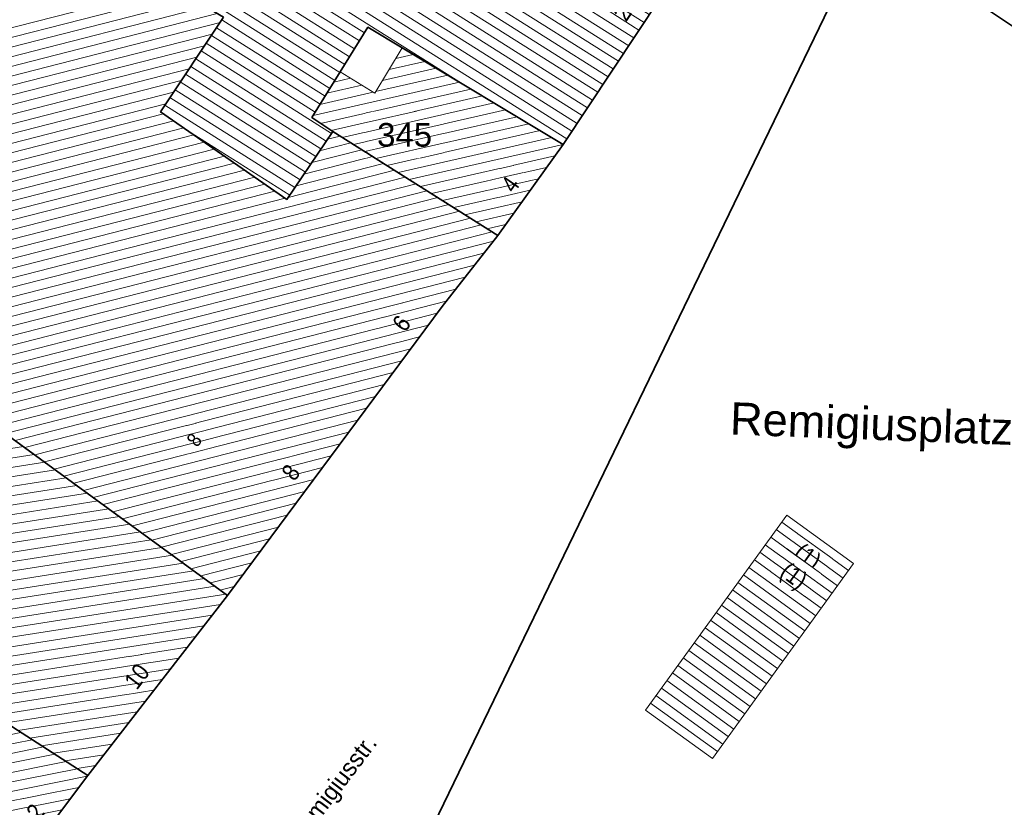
# Model space of a CAD drawing. Header units: metres. Extents: x 32365810 to 32367010, y 5620411 to 5622366.
# Tile 24 of 198: x 32365992 to 32366032, y 5622037 to 5622069. Entities that reach past the tile are written whole.
import ezdxf

# ---------------------------------------------------------------- set-up
doc = ezdxf.new("R2010")
doc.units = ezdxf.units.M
for name, pattern in [('1600.1047', [0]), ('1600.2028', [0]), ('1600.2505', [0])]:
    doc.linetypes.add(name, pattern=pattern)
doc.layers.get('0').update_dxf_attribs({"color": 1, "linetype": 'CONTINUOUS'})
for name, color, linetype in [('Ebene 32', 7, 'CONTINUOUS'), ('Flurstücke_Grenzpunkte', 11, 'CONTINUOUS'), ('Gebäude', 31, 'CONTINUOUS'), ('Lagebezeichnungen', 12, 'CONTINUOUS')]:
    doc.layers.add(name, color=color, linetype=linetype)
doc.styles.add('Flurstücksnummer - K 10 700', font='Arial.ttf')
doc.styles.add('Hausnummern NRW', font='Arial.ttf', dxfattribs={"width": 0.85})
doc.styles.add('Name - Bauwerk_ Industrie_ Nutzung - F 14', font='Arial.ttf')
doc.styles.add('Straßename', font='Arial.ttf', dxfattribs={"width": 0.95})

# ---------------------------------------------------------------- blocks, each defined once
blk = doc.blocks.new('O745')
at = {"layer": 'Flurstücke_Grenzpunkte', "color": 7, "linetype": '1600.2028', "lineweight": 35}
for p, q in [((32366001.572, 5622086.369), (32365995.222, 5622076.318)), ((32366007.349, 5622083.233), (32366001.572, 5622086.369)), ((32366015.642, 5622078.296), (32366007.349, 5622083.233)), ((32366019.67, 5622075.724), (32366015.642, 5622078.296)), ((32365995.428, 5622076.182), (32365993.343, 5622072.952)), ((32365995.222, 5622076.318), (32365995.428, 5622076.182)), ((32366020.198, 5622073.312), (32366019.67, 5622075.724)), ((32366013.867, 5622063.781), (32366020.198, 5622073.312)), ((32365993.343, 5622072.952), (32366000.19, 5622068.892)), ((32366000.19, 5622068.892), (32365997.648, 5622065.094)), ((32366004.888, 5622066.697), (32366006.007, 5622068.492)), ((32366006.007, 5622068.492), (32366007.387, 5622067.664)), ((32366007.387, 5622067.664), (32366013.867, 5622063.781)), ((32366003.743, 5622064.861), (32366004.888, 5622066.697)), ((32365997.648, 5622065.094), (32366002.74, 5622061.565)), ((32366004.586, 5622064.301), (32366003.743, 5622064.861)), ((32366002.74, 5622061.565), (32366004.586, 5622064.301))]:
    blk.add_line(p, q, dxfattribs=at)
at = {"layer": 'Flurstücke_Grenzpunkte', "color": 7, "lineweight": 18, "insert": (32366005.517, 5622074.484), "char_height": 0.95, "attachment_point": 8, "line_spacing_factor": 0.69, "style": 'Flurstücksnummer - K 10 700', "bg_fill": 2}
blk.add_mtext('1341', dxfattribs=at)
blk = doc.blocks.new('O898')
at = {"layer": 'Flurstücke_Grenzpunkte', "color": 7, "linetype": '1600.2028', "lineweight": 35}
for p, q in [((32366008.652, 5622036.427), (32366028.119, 5622076.635)), ((32366013.867, 5622063.781), (32366020.198, 5622073.312)), ((32366013.867, 5622063.781), (32366011.235, 5622060.119)), ((32366011.235, 5622060.119), (32366009, 5622057.262)), ((32366009, 5622057.262), (32366000.354, 5622045.633)), ((32366000.354, 5622045.633), (32365994.73, 5622038.392)), ((32365994.73, 5622038.392), (32365991.641, 5622034.307))]:
    blk.add_line(p, q, dxfattribs=at)
blk = doc.blocks.new('O928')
at = {"layer": 'Flurstücke_Grenzpunkte', "color": 7, "linetype": '1600.2028', "lineweight": 35}
for p, q in [((32366004.888, 5622066.697), (32366006.007, 5622068.492)), ((32366006.007, 5622068.492), (32366007.387, 5622067.664)), ((32366007.387, 5622067.664), (32366013.867, 5622063.781)), ((32366003.743, 5622064.861), (32366004.888, 5622066.697)), ((32366004.586, 5622064.301), (32366003.743, 5622064.861)), ((32366004.586, 5622064.301), (32366011.235, 5622060.119)), ((32366013.867, 5622063.781), (32366011.235, 5622060.119))]:
    blk.add_line(p, q, dxfattribs=at)
at = {"layer": 'Flurstücke_Grenzpunkte', "color": 7, "lineweight": 18, "insert": (32366007.481, 5622063.676), "char_height": 0.95, "attachment_point": 8, "line_spacing_factor": 0.69, "style": 'Flurstücksnummer - K 10 700', "bg_fill": 2}
blk.add_mtext('345', dxfattribs=at)
blk = doc.blocks.new('O1058')
at = {"layer": 'Flurstücke_Grenzpunkte', "color": 7, "linetype": '1600.2028', "lineweight": 35}
for p, q in [((32365977.832, 5622051.425), (32365974.208, 5622047.992)), ((32365983.398, 5622046.531), (32365977.832, 5622051.425)), ((32365974.208, 5622047.992), (32365977.02, 5622045.407)), ((32365983.493, 5622046.697), (32365983.398, 5622046.531)), ((32365988.148, 5622042.601), (32365983.493, 5622046.697)), ((32365977.02, 5622045.407), (32365979.162, 5622043.438)), ((32365979.162, 5622043.438), (32365981.408, 5622041.375)), ((32365994.73, 5622038.392), (32365988.148, 5622042.601)), ((32365981.408, 5622041.375), (32365983.892, 5622039.71)), ((32365983.892, 5622039.71), (32365983.768, 5622039.561)), ((32365983.768, 5622039.561), (32365991.641, 5622034.307)), ((32365994.73, 5622038.392), (32365991.641, 5622034.307))]:
    blk.add_line(p, q, dxfattribs=at)
at = {"layer": 'Flurstücke_Grenzpunkte', "color": 7, "lineweight": 18, "insert": (32365979.458, 5622045.352), "char_height": 0.95, "attachment_point": 5, "line_spacing_factor": 0.69, "style": 'Flurstücksnummer - K 10 700', "bg_fill": 2}
blk.add_mtext('\\S354/1;', dxfattribs=at)
blk = doc.blocks.new('O1130')
at = {"layer": 'Flurstücke_Grenzpunkte', "color": 7, "linetype": '1600.2028', "lineweight": 35}
blk.add_line((32366027.45, 5622071.554), (32366062.096, 5622048.341), dxfattribs=at)
blk = doc.blocks.new('O1169')
at = {"layer": 'Flurstücke_Grenzpunkte', "color": 7, "linetype": '1600.2028', "lineweight": 35}
for p, q in [((32366008.652, 5622036.427), (32366028.119, 5622076.635)), ((32366027.45, 5622071.554), (32366062.096, 5622048.341))]:
    blk.add_line(p, q, dxfattribs=at)
blk = doc.blocks.new('O1293')
at = {"layer": 'Flurstücke_Grenzpunkte', "color": 7, "linetype": '1600.2028', "lineweight": 35}
for p, q in [((32366000.19, 5622068.892), (32365997.648, 5622065.094)), ((32365997.648, 5622065.094), (32366002.74, 5622061.565)), ((32366002.74, 5622061.565), (32366004.586, 5622064.301)), ((32366004.586, 5622064.301), (32366011.235, 5622060.119)), ((32366011.235, 5622060.119), (32366009, 5622057.262)), ((32366009, 5622057.262), (32366000.354, 5622045.633)), ((32365991.391, 5622052.163), (32366000.354, 5622045.633))]:
    blk.add_line(p, q, dxfattribs=at)
blk = doc.blocks.new('O1485')
at = {"layer": 'Flurstücke_Grenzpunkte', "color": 7, "linetype": '1600.2028', "lineweight": 35}
for p, q in [((32365970.151, 5622053.157), (32365974.663, 5622057.953)), ((32365974.663, 5622057.953), (32365975.141, 5622057.525)), ((32365975.141, 5622057.525), (32365975.256, 5622057.006)), ((32365975.256, 5622057.006), (32365979.377, 5622054.236)), ((32365979.377, 5622054.236), (32365983.487, 5622055.171)), ((32365983.487, 5622055.171), (32365987.789, 5622053.664)), ((32365987.789, 5622053.664), (32365987.964, 5622053.932)), ((32365987.964, 5622053.932), (32365991.391, 5622052.163)), ((32365973.948, 5622048.323), (32365970.151, 5622053.157)), ((32365991.391, 5622052.163), (32366000.354, 5622045.633)), ((32365977.832, 5622051.425), (32365974.208, 5622047.992)), ((32365983.398, 5622046.531), (32365977.832, 5622051.425)), ((32365974.208, 5622047.992), (32365973.948, 5622048.323)), ((32365983.493, 5622046.697), (32365983.398, 5622046.531)), ((32365988.148, 5622042.601), (32365983.493, 5622046.697)), ((32366000.354, 5622045.633), (32365994.73, 5622038.392)), ((32365994.73, 5622038.392), (32365988.148, 5622042.601))]:
    blk.add_line(p, q, dxfattribs=at)
at = {"layer": 'Flurstücke_Grenzpunkte', "color": 7, "lineweight": 18, "insert": (32365981.375, 5622051.704), "char_height": 0.95, "attachment_point": 5, "line_spacing_factor": 0.69, "style": 'Flurstücksnummer - K 10 700', "bg_fill": 2}
blk.add_mtext('\\S981/351;', dxfattribs=at)
blk = doc.blocks.new('O2036')
at = {"layer": 'Gebäude', "color": 7, "linetype": '1600.2505', "lineweight": 18}
for p, q in [((32365974.663, 5622057.953), (32365970.151, 5622053.157)), ((32365975.141, 5622057.525), (32365974.663, 5622057.953)), ((32365975.256, 5622057.006), (32365975.141, 5622057.525)), ((32365979.377, 5622054.236), (32365975.256, 5622057.006)), ((32365983.487, 5622055.171), (32365979.377, 5622054.236)), ((32365987.789, 5622053.664), (32365983.487, 5622055.171)), ((32365987.964, 5622053.932), (32365987.789, 5622053.664)), ((32365991.391, 5622052.163), (32365987.964, 5622053.932)), ((32365970.151, 5622053.157), (32365973.948, 5622048.323)), ((32366000.354, 5622045.633), (32365991.391, 5622052.163)), ((32365974.208, 5622047.992), (32365977.832, 5622051.425)), ((32365977.832, 5622051.425), (32365983.398, 5622046.531)), ((32365973.948, 5622048.323), (32365974.208, 5622047.992)), ((32365983.398, 5622046.531), (32365983.493, 5622046.697)), ((32365983.493, 5622046.697), (32365988.148, 5622042.601)), ((32365994.73, 5622038.392), (32366000.354, 5622045.633)), ((32365988.148, 5622042.601), (32365994.73, 5622038.392))]:
    blk.add_line(p, q, dxfattribs=at)
at = {"layer": 'Lagebezeichnungen', "color": 7, "lineweight": 18, "insert": (32365996.988, 5622042.158), "char_height": 0.7, "attachment_point": 8, "rotation": 52.8894, "line_spacing_factor": 0.69, "style": 'Hausnummern NRW', "bg_fill": 2}
blk.add_mtext('10', dxfattribs=at)
blk = doc.blocks.new('O2081')
at = {"layer": 'Gebäude', "color": 7, "linetype": '1600.2505', "lineweight": 18}
for p, q in [((32366007.387, 5622067.664), (32366006.279, 5622065.841)), ((32366013.867, 5622063.781), (32366007.387, 5622067.664)), ((32366004.888, 5622066.697), (32366003.743, 5622064.861)), ((32366006.279, 5622065.841), (32366004.888, 5622066.697)), ((32366003.743, 5622064.861), (32366004.586, 5622064.301)), ((32366004.586, 5622064.301), (32366011.235, 5622060.119)), ((32366011.235, 5622060.119), (32366013.867, 5622063.781))]:
    blk.add_line(p, q, dxfattribs=at)
at = {"layer": 'Lagebezeichnungen', "color": 7, "lineweight": 18, "insert": (32366012.023, 5622061.971), "char_height": 0.7, "attachment_point": 8, "rotation": 55.1489, "line_spacing_factor": 0.69, "style": 'Hausnummern NRW', "bg_fill": 2}
blk.add_mtext('4', dxfattribs=at)
blk = doc.blocks.new('O2469')
at = {"layer": 'Gebäude', "color": 7, "linetype": '1600.2505', "lineweight": 18}
for p, q in [((32366001.572, 5622086.369), (32365995.222, 5622076.318)), ((32366001.754, 5622086.236), (32366001.572, 5622086.369)), ((32366007.213, 5622083.271), (32366001.754, 5622086.236)), ((32366007.349, 5622083.233), (32366007.213, 5622083.271)), ((32366015.642, 5622078.296), (32366007.349, 5622083.233)), ((32366015.794, 5622078.086), (32366015.642, 5622078.296)), ((32366019.67, 5622075.724), (32366015.794, 5622078.086)), ((32365995.428, 5622076.182), (32365993.343, 5622072.952)), ((32365995.222, 5622076.318), (32365995.428, 5622076.182)), ((32366020.198, 5622073.312), (32366019.67, 5622075.724)), ((32366013.867, 5622063.781), (32366020.198, 5622073.312)), ((32365993.343, 5622072.952), (32366000.19, 5622068.892)), ((32366000.19, 5622068.892), (32365997.648, 5622065.094)), ((32366003.743, 5622064.861), (32366006.007, 5622068.492)), ((32366006.007, 5622068.492), (32366013.867, 5622063.781)), ((32365997.648, 5622065.094), (32366002.74, 5622061.565)), ((32366003.743, 5622064.861), (32366004.586, 5622064.301)), ((32366002.74, 5622061.565), (32366004.586, 5622064.301))]:
    blk.add_line(p, q, dxfattribs=at)
at = {"layer": 'Lagebezeichnungen', "color": 7, "lineweight": 18, "char_height": 0.7, "attachment_point": 5, "line_spacing_factor": 0.69, "style": 'Hausnummern NRW', "bg_fill": 2}
for s, insert, rotation in [('3', (32366008.728, 5622081.073), 329.2338), ('1', (32366011.439, 5622079.353), 329.2338), ('3', (32366010.524, 5622079.132), 329.2338), ('2', (32366015.45, 5622069.598), 56.4058)]:
    blk.add_mtext(s, dxfattribs=dict(at, insert=insert, rotation=rotation))
for s, insert, rotation in [('1', (32366010.524, 5622079.132), 329.2338), ('2', (32366016.241, 5622069.072), 56.4058)]:
    blk.add_mtext(s, dxfattribs=dict(at, insert=insert, rotation=rotation))
blk = doc.blocks.new('O2477')
at = {"layer": 'Gebäude', "color": 7, "linetype": '1600.2505', "lineweight": 18}
for p, q in [((32366022.869, 5622048.865), (32366017.179, 5622041.015)), ((32366025.562, 5622046.912), (32366022.869, 5622048.865)), ((32366019.874, 5622039.069), (32366025.562, 5622046.912)), ((32366017.179, 5622041.015), (32366019.874, 5622039.069))]:
    blk.add_line(p, q, dxfattribs=at)
at = {"layer": 'Ebene 32', "color": 7, "lineweight": 18, "insert": (32366023.658, 5622047.119), "char_height": 0.7, "attachment_point": 5, "rotation": 324.0499, "line_spacing_factor": 0.69, "style": 'Hausnummern NRW', "bg_fill": 2}
blk.add_mtext('(1)', dxfattribs=at)
at = {"layer": 'Ebene 32', "color": 7, "lineweight": 18, "insert": (32366023.1, 5622046.35), "char_height": 0.7, "attachment_point": 5, "rotation": 324.0499, "line_spacing_factor": 0.69, "style": 'Hausnummern NRW', "bg_fill": 2}
blk.add_mtext('(1)', dxfattribs=at)
blk = doc.blocks.new('O2495')
at = {"layer": 'Gebäude', "color": 7, "linetype": '1600.2505', "lineweight": 18}
for p, q in [((32366000.19, 5622068.892), (32365997.648, 5622065.094)), ((32365997.648, 5622065.094), (32366002.74, 5622061.565)), ((32366002.74, 5622061.565), (32366004.586, 5622064.301)), ((32366004.586, 5622064.301), (32366011.235, 5622060.119)), ((32366009, 5622057.262), (32366011.235, 5622060.119)), ((32366000.354, 5622045.633), (32366009, 5622057.262)), ((32366000.354, 5622045.633), (32365991.391, 5622052.163))]:
    blk.add_line(p, q, dxfattribs=at)
at = {"layer": 'Lagebezeichnungen', "color": 7, "lineweight": 18, "line_spacing_factor": 0.69, "style": 'Hausnummern NRW', "bg_fill": 2}
for s, insert, char_height, attachment_point, rotation in [('6', (32366007.646, 5622056.37), 0.7, 8, 53.9558), ('8', (32365999.014, 5622051.888), 0.581, 5, 53.9834), ('8', (32366003.19, 5622050.372), 0.7, 8, 53.9558)]:
    blk.add_mtext(s, dxfattribs=dict(at, insert=insert, char_height=char_height, attachment_point=attachment_point, rotation=rotation))
blk = doc.blocks.new('O2930')
at = {"layer": 'Gebäude', "color": 7, "linetype": '1600.2505', "lineweight": 18}
for p, q in [((32365974.208, 5622047.992), (32365977.832, 5622051.425)), ((32365977.832, 5622051.425), (32365983.398, 5622046.531)), ((32365977.02, 5622045.407), (32365974.208, 5622047.992)), ((32365977.02, 5622045.407), (32365978.728, 5622047.265)), ((32365978.728, 5622047.265), (32365980.569, 5622047.248)), ((32365980.569, 5622047.248), (32365981.35, 5622046.594)), ((32365981.35, 5622046.594), (32365981.175, 5622045.451)), ((32365983.398, 5622046.531), (32365983.493, 5622046.697)), ((32365983.493, 5622046.697), (32365988.148, 5622042.601)), ((32365981.175, 5622045.451), (32365985.309, 5622041.822)), ((32365988.148, 5622042.601), (32365994.73, 5622038.392)), ((32365985.309, 5622041.822), (32365983.892, 5622039.71)), ((32365983.768, 5622039.561), (32365983.892, 5622039.71)), ((32365991.641, 5622034.307), (32365983.768, 5622039.561)), ((32365991.641, 5622034.307), (32365994.73, 5622038.392))]:
    blk.add_line(p, q, dxfattribs=at)
at = {"layer": 'Lagebezeichnungen', "color": 7, "lineweight": 18, "insert": (32365992.757, 5622036.526), "char_height": 0.7, "attachment_point": 8, "rotation": 52.8894, "line_spacing_factor": 0.69, "style": 'Hausnummern NRW', "bg_fill": 2}
blk.add_mtext('12', dxfattribs=at)
blk = doc.blocks.new('*X1038')
at = {"color": 253, "linetype": '1600.1047', "lineweight": 18, "true_color": 0xb2b2b2}
for p, q in [((32365974.27898, 5622057.544808), (32365974.993551, 5622057.657025)), ((32365973.859955, 5622057.099409), (32365975.189054, 5622057.308131)), ((32365973.44093, 5622056.654009), (32365975.336742, 5622056.951728)), ((32365972.60288, 5622055.763209), (32365976.252305, 5622056.336317)), ((32365973.021905, 5622056.208609), (32365975.794523, 5622056.644022)), ((32365972.183855, 5622055.317809), (32365976.710086, 5622056.028611)), ((32365971.76483, 5622054.872409), (32365977.167868, 5622055.720905)), ((32365970.92678, 5622053.98161), (32365978.083431, 5622055.105494)), ((32365971.345805, 5622054.42701), (32365977.62565, 5622055.4132)), ((32365970.455868, 5622052.76887), (32365984.188132, 5622054.925392)), ((32365970.507755, 5622053.53621), (32365978.541213, 5622054.797789)), ((32365970.190444, 5622053.106783), (32365978.998994, 5622054.490083)), ((32365970.721291, 5622052.430956), (32365984.936336, 5622054.663294)), ((32365970.986715, 5622052.093042), (32365985.68454, 5622054.401197)), ((32365971.252139, 5622051.755129), (32365986.432744, 5622054.139099)), ((32365971.517562, 5622051.417215), (32365987.180948, 5622053.877002)), ((32365971.782986, 5622051.079302), (32365988.426874, 5622053.693067)), ((32365972.04841, 5622050.741388), (32365988.990712, 5622053.402016)), ((32365977.981521, 5622051.293531), (32365989.55455, 5622053.110966)), ((32365978.347818, 5622050.971459), (32365990.118389, 5622052.819915)), ((32365978.714114, 5622050.649386), (32365990.682227, 5622052.528865)), ((32365979.080411, 5622050.327314), (32365991.246065, 5622052.237815)), ((32365979.446707, 5622050.005241), (32365991.709455, 5622051.93099)), ((32365979.813004, 5622049.683169), (32365992.13809, 5622051.618707)), ((32365972.313833, 5622050.403474), (32365977.635924, 5622051.239258)), ((32365980.179301, 5622049.361096), (32365992.566726, 5622051.306424)), ((32365972.579257, 5622050.065561), (32365977.155578, 5622050.784229)), ((32365980.545597, 5622049.039024), (32365992.995361, 5622050.994141)), ((32365972.844681, 5622049.727647), (32365976.675232, 5622050.329199)), ((32365980.911894, 5622048.716951), (32365993.423997, 5622050.681859)), ((32365981.27819, 5622048.394879), (32365993.852632, 5622050.369576)), ((32365981.644487, 5622048.072806), (32365994.281268, 5622050.057293)), ((32365973.110104, 5622049.389733), (32365976.194886, 5622049.874169)), ((32365982.010783, 5622047.750734), (32365994.709904, 5622049.74501)), ((32365973.375528, 5622049.05182), (32365975.714541, 5622049.41914)), ((32365982.37708, 5622047.428661), (32365995.138539, 5622049.432728)), ((32365982.743377, 5622047.106589), (32365995.567175, 5622049.120445)), ((32365973.640952, 5622048.713906), (32365975.234195, 5622048.96411)), ((32365983.109673, 5622046.784516), (32365995.99581, 5622048.808162)), ((32365973.906375, 5622048.375992), (32365974.753849, 5622048.50908)), ((32365983.716618, 5622046.500235), (32365996.424446, 5622048.495879)), ((32365974.171804, 5622048.03808), (32365974.273503, 5622048.05405)), ((32365984.082686, 5622046.178127), (32365996.853081, 5622048.183597)), ((32365984.448754, 5622045.856018), (32365997.281717, 5622047.871314)), ((32365984.814822, 5622045.53391), (32365997.710353, 5622047.559031)), ((32365985.18089, 5622045.211802), (32365998.138988, 5622047.246748)), ((32365985.546958, 5622044.889693), (32365998.567624, 5622046.934466)), ((32365985.913026, 5622044.567585), (32365998.996259, 5622046.622183)), ((32365986.279094, 5622044.245476), (32365999.424895, 5622046.3099)), ((32365986.645162, 5622043.923368), (32365999.85353, 5622045.997617)), ((32365987.01123, 5622043.60126), (32366000.282166, 5622045.685335)), ((32365987.377298, 5622043.279151), (32366000.074489, 5622045.273125)), ((32365987.743366, 5622042.957043), (32365999.738706, 5622044.840797)), ((32365988.109434, 5622042.634934), (32365999.402922, 5622044.40847)), ((32365988.574365, 5622042.328352), (32365999.067138, 5622043.976142)), ((32365989.050938, 5622042.023597), (32365998.731354, 5622043.543815)), ((32365989.527511, 5622041.718842), (32365998.39557, 5622043.111487)), ((32365990.004084, 5622041.414088), (32365998.059787, 5622042.67916)), ((32365990.480657, 5622041.109333), (32365997.724003, 5622042.246832)), ((32365990.95723, 5622040.804578), (32365997.388219, 5622041.814504)), ((32365991.433802, 5622040.499824), (32365997.052435, 5622041.382177)), ((32365991.910375, 5622040.195069), (32365996.716652, 5622040.949849)), ((32365992.386948, 5622039.890314), (32365996.380868, 5622040.517522)), ((32365992.863521, 5622039.58556), (32365996.045084, 5622040.085194)), ((32365993.340094, 5622039.280805), (32365995.7093, 5622039.652866)), ((32365993.816667, 5622038.97605), (32365995.373516, 5622039.220539)), ((32365994.293239, 5622038.671296), (32365995.037733, 5622038.788211))]:
    blk.add_line(p, q, dxfattribs=at)
blk = doc.blocks.new('*X1053')
at = {"color": 253, "linetype": '1600.1047', "lineweight": 18, "true_color": 0xb2b2b2}
for p, q in [((32366007.129729, 5622067.24071), (32366007.827979, 5622067.399753)), ((32366006.858409, 5622066.794306), (32366008.293037, 5622067.121077)), ((32366006.315769, 5622065.901497), (32366009.223155, 5622066.563724)), ((32366006.587089, 5622066.347901), (32366008.758096, 5622066.8424)), ((32366003.793797, 5622064.942452), (32366009.688213, 5622066.285048)), ((32366004.632495, 5622066.2873), (32366005.304888, 5622066.440454)), ((32366004.073363, 5622065.390735), (32366006.217183, 5622065.879041)), ((32366004.095801, 5622064.626636), (32366010.153272, 5622066.006371)), ((32366004.352929, 5622065.839018), (32366005.761035, 5622066.159748)), ((32366004.526939, 5622064.340234), (32366010.618331, 5622065.727695)), ((32366004.97342, 5622064.057326), (32366011.083389, 5622065.449018)), ((32366005.422336, 5622063.774973), (32366011.548448, 5622065.170342)), ((32366005.871252, 5622063.492619), (32366012.013507, 5622064.891666)), ((32366006.320168, 5622063.210266), (32366012.478566, 5622064.612989)), ((32366006.769084, 5622062.927913), (32366012.943624, 5622064.334313)), ((32366007.218, 5622062.645559), (32366013.408683, 5622064.055636)), ((32366007.666916, 5622062.363206), (32366013.862208, 5622063.774333)), ((32366008.115832, 5622062.080853), (32366013.531668, 5622063.31444)), ((32366008.564748, 5622061.7985), (32366013.201127, 5622062.854547)), ((32366009.013664, 5622061.516146), (32366012.870587, 5622062.394653)), ((32366009.46258, 5622061.233793), (32366012.540047, 5622061.93476)), ((32366009.911496, 5622060.95144), (32366012.209506, 5622061.474867)), ((32366010.360412, 5622060.669087), (32366011.878966, 5622061.014974)), ((32366010.809328, 5622060.386733), (32366011.548425, 5622060.555081))]:
    blk.add_line(p, q, dxfattribs=at)
blk = doc.blocks.new('*X1175')
at = {"color": 253, "linetype": '1600.1047', "lineweight": 18, "true_color": 0xb2b2b2}
for p, q in [((32366019.950162, 5622074.444168), (32366001.43021, 5622086.14457)), ((32366020.062846, 5622073.929409), (32366001.229918, 5622085.82754)), ((32366020.031842, 5622073.061858), (32366000.829333, 5622085.19348)), ((32366020.17553, 5622073.414649), (32366001.029625, 5622085.51051)), ((32366019.837478, 5622074.958928), (32366003.419041, 5622085.33165)), ((32366019.824297, 5622072.749409), (32366000.62904, 5622084.876451)), ((32366019.616753, 5622072.436961), (32366000.428748, 5622084.559421)), ((32366019.409208, 5622072.124513), (32366000.228455, 5622084.242391)), ((32366018.994118, 5622071.499617), (32365999.82787, 5622083.608331)), ((32366019.201663, 5622071.812065), (32366000.028163, 5622083.925361)), ((32366018.786574, 5622071.187169), (32365999.627578, 5622083.291301)), ((32366018.579029, 5622070.874721), (32365999.427285, 5622082.974272)), ((32366018.371484, 5622070.562273), (32365999.226993, 5622082.657242)), ((32366017.956395, 5622069.937377), (32365998.826408, 5622082.023182)), ((32366018.163939, 5622070.249825), (32365999.0267, 5622082.340212)), ((32366019.724795, 5622075.473688), (32366008.977964, 5622082.263243)), ((32366017.74885, 5622069.624929), (32365998.626116, 5622081.706152)), ((32366017.541305, 5622069.312481), (32365998.425823, 5622081.389122)), ((32366017.333761, 5622069.000033), (32365998.225531, 5622081.072092)), ((32366016.918671, 5622068.375136), (32365997.824946, 5622080.438033)), ((32366017.126216, 5622068.687585), (32365998.025238, 5622080.755063)), ((32366016.711126, 5622068.062688), (32365997.624653, 5622080.121003)), ((32366016.503582, 5622067.75024), (32365997.424361, 5622079.803973)), ((32366016.296037, 5622067.437792), (32365997.224068, 5622079.486943)), ((32366015.880948, 5622066.812896), (32365996.823483, 5622078.852883)), ((32366016.088492, 5622067.125344), (32365997.023776, 5622079.169913)), ((32366015.673403, 5622066.500448), (32365996.623191, 5622078.535854)), ((32366015.465858, 5622066.188), (32365996.422898, 5622078.218824)), ((32366015.258313, 5622065.875552), (32365996.222606, 5622077.901794)), ((32366014.843224, 5622065.250656), (32365995.822021, 5622077.267734)), ((32366015.050769, 5622065.563104), (32365996.022314, 5622077.584764)), ((32366014.635679, 5622064.938208), (32365995.621729, 5622076.950704)), ((32366014.428134, 5622064.62576), (32365995.421436, 5622076.633674)), ((32366014.22059, 5622064.313311), (32365995.288723, 5622076.27395)), ((32366014.013045, 5622064.000863), (32365995.22643, 5622075.869736)), ((32366009.811375, 5622066.211795), (32365995.023045, 5622075.55466)), ((32366005.665323, 5622067.944019), (32365994.616275, 5622074.924507)), ((32366005.863738, 5622068.262236), (32365994.81966, 5622075.239584)), ((32366005.466909, 5622067.625803), (32365994.41289, 5622074.609431)), ((32366005.268495, 5622067.307586), (32365994.209505, 5622074.294355)), ((32366005.070081, 5622066.98937), (32365994.00612, 5622073.979279)), ((32366004.673252, 5622066.352937), (32365993.59935, 5622073.349127)), ((32366004.871666, 5622066.671153), (32365993.802735, 5622073.664203)), ((32365996.319187, 5622071.187239), (32365993.395965, 5622073.034051)), ((32366004.474838, 5622066.034721), (32366000.11933, 5622068.786412)), ((32366004.078009, 5622065.398288), (32365999.702024, 5622068.162916)), ((32366004.276424, 5622065.716504), (32365999.910677, 5622068.474664)), ((32366003.879595, 5622065.080071), (32365999.493371, 5622067.851168)), ((32366004.533592, 5622064.223325), (32365999.284719, 5622067.53942)), ((32366004.323757, 5622063.912323), (32365999.076066, 5622067.227672)), ((32366003.904087, 5622063.290321), (32365998.65876, 5622066.604176)), ((32366004.113922, 5622063.601322), (32365998.867413, 5622066.915924)), ((32366003.694252, 5622062.97932), (32365998.450107, 5622066.292428)), ((32366003.484417, 5622062.668319), (32365998.241454, 5622065.98068)), ((32366003.274583, 5622062.357317), (32365998.032802, 5622065.668932)), ((32366003.064748, 5622062.046316), (32365997.824149, 5622065.357184)), ((32366002.854913, 5622061.735315), (32365998.775688, 5622064.312458))]:
    blk.add_line(p, q, dxfattribs=at)
blk = doc.blocks.new('*X1177')
at = {"color": 253, "linetype": '1600.1047', "lineweight": 18, "true_color": 0xb2b2b2}
for p, q in [((32366025.358386, 5622046.631243), (32366022.664974, 5622048.583523)), ((32366024.918067, 5622046.024102), (32366022.224811, 5622047.976269)), ((32366025.138227, 5622046.327673), (32366022.444893, 5622048.279896)), ((32366024.697908, 5622045.720532), (32366022.00473, 5622047.672642)), ((32366024.477749, 5622045.416961), (32366021.784649, 5622047.369015)), ((32366024.037431, 5622044.809821), (32366021.344487, 5622046.761761)), ((32366024.25759, 5622045.113391), (32366021.564568, 5622047.065388)), ((32366023.817272, 5622044.50625), (32366021.124406, 5622046.458134)), ((32366023.597113, 5622044.20268), (32366020.904325, 5622046.154508)), ((32366023.376953, 5622043.89911), (32366020.684243, 5622045.850881)), ((32366022.936635, 5622043.291969), (32366020.244081, 5622045.243627)), ((32366023.156794, 5622043.595539), (32366020.464162, 5622045.547254)), ((32366022.716476, 5622042.988399), (32366020.024, 5622044.94)), ((32366022.496317, 5622042.684828), (32366019.803919, 5622044.636373)), ((32366022.055999, 5622042.077688), (32366019.363756, 5622044.029119)), ((32366022.276158, 5622042.381258), (32366019.583838, 5622044.332746)), ((32366021.835839, 5622041.774117), (32366019.143675, 5622043.725492)), ((32366021.61568, 5622041.470547), (32366018.923594, 5622043.421866)), ((32366021.175362, 5622040.863406), (32366018.483432, 5622042.814612)), ((32366021.395521, 5622041.166977), (32366018.703513, 5622043.118239)), ((32366020.955203, 5622040.559836), (32366018.263351, 5622042.510985)), ((32366020.735044, 5622040.256265), (32366018.04327, 5622042.207358)), ((32366020.294725, 5622039.649125), (32366017.603107, 5622041.600104)), ((32366020.514885, 5622039.952695), (32366017.823188, 5622041.903731)), ((32366020.074566, 5622039.345554), (32366017.383026, 5622041.296477))]:
    blk.add_line(p, q, dxfattribs=at)
blk = doc.blocks.new('*X1184')
at = {"color": 253, "linetype": '1600.1047', "lineweight": 18, "true_color": 0xb2b2b2}
for p, q in [((32365998.112415, 5622070.123926), (32365971.542358, 5622063.324591)), ((32365998.568418, 5622069.853534), (32365971.94399, 5622063.040286)), ((32365999.024421, 5622069.583142), (32365972.345622, 5622062.75598)), ((32365999.480424, 5622069.31275), (32365972.747254, 5622062.471675)), ((32365999.936427, 5622069.042359), (32365973.148885, 5622062.18737)), ((32366000.051221, 5622068.684651), (32365973.550517, 5622061.903064)), ((32365999.738602, 5622068.217567), (32365973.952149, 5622061.618759)), ((32365999.425983, 5622067.750483), (32365974.353781, 5622061.334453)), ((32365999.113364, 5622067.283399), (32365974.755412, 5622061.050148)), ((32365998.800745, 5622066.816316), (32365974.494185, 5622060.596215)), ((32365998.488126, 5622066.349232), (32365973.909958, 5622060.059626)), ((32365998.175507, 5622065.882148), (32365973.325731, 5622059.523037)), ((32365997.862888, 5622065.415064), (32365973.339235, 5622059.139409)), ((32365997.77552, 5622065.005623), (32365973.675204, 5622058.8383)), ((32365998.183427, 5622064.722923), (32365974.011174, 5622058.537192)), ((32365998.591335, 5622064.440224), (32365974.347143, 5622058.236083)), ((32365998.999242, 5622064.157524), (32365974.683127, 5622057.934978)), ((32365999.40715, 5622063.874825), (32365975.019342, 5622057.633932)), ((32366005.319704, 5622063.839524), (32366004.056542, 5622063.516278)), ((32366004.882257, 5622064.114664), (32366004.372215, 5622063.984144)), ((32365999.815058, 5622063.592125), (32365975.192797, 5622057.291236)), ((32366005.757152, 5622063.564384), (32366003.74087, 5622063.048413)), ((32366000.222965, 5622063.309426), (32365975.348314, 5622056.943949)), ((32366000.630873, 5622063.026726), (32365975.765399, 5622056.663598)), ((32366006.632048, 5622063.014104), (32366003.109526, 5622062.112683)), ((32366006.1946, 5622063.289244), (32366003.425198, 5622062.580548)), ((32366001.03878, 5622062.744027), (32365976.182485, 5622056.383248)), ((32366007.069495, 5622062.738964), (32366002.793854, 5622061.644818)), ((32366001.446688, 5622062.461327), (32365976.59957, 5622056.102897)), ((32366007.506943, 5622062.463824), (32365978.267911, 5622054.981493)), ((32366001.854595, 5622062.178628), (32365977.016655, 5622055.822546)), ((32366002.262503, 5622061.895928), (32365977.43374, 5622055.542195)), ((32366007.944391, 5622062.188684), (32365978.684996, 5622054.701142)), ((32366008.381839, 5622061.913544), (32365979.102081, 5622054.420791)), ((32366002.670411, 5622061.613229), (32365977.850826, 5622055.261844)), ((32366008.819286, 5622061.638404), (32365983.512045, 5622055.162226)), ((32366009.256734, 5622061.363263), (32365984.150582, 5622054.938546)), ((32366009.694182, 5622061.088123), (32365984.789119, 5622054.714865)), ((32366010.13163, 5622060.812983), (32365985.427656, 5622054.491184)), ((32366010.569077, 5622060.537843), (32365986.066194, 5622054.267503)), ((32366011.006525, 5622060.262703), (32365986.704731, 5622054.043822)), ((32366011.054137, 5622059.887803), (32365987.343268, 5622053.820141)), ((32366010.675533, 5622059.403834), (32365988.404484, 5622053.704624)), ((32366010.296929, 5622058.919864), (32365988.905825, 5622053.445835)), ((32366009.918325, 5622058.435895), (32365989.407166, 5622053.187045)), ((32366009.539721, 5622057.951925), (32365989.908507, 5622052.928255)), ((32366009.161117, 5622057.467956), (32365990.409848, 5622052.669466)), ((32366008.795835, 5622056.987395), (32365990.911189, 5622052.410676)), ((32366008.440423, 5622056.509361), (32365991.407885, 5622052.150698)), ((32366008.085011, 5622056.031326), (32365991.801082, 5622051.864234)), ((32366007.729599, 5622055.553291), (32365992.19428, 5622051.57777)), ((32366007.374187, 5622055.075257), (32365992.587477, 5622051.291306)), ((32366007.018775, 5622054.597222), (32365992.980674, 5622051.004842)), ((32366006.663363, 5622054.119188), (32365993.373871, 5622050.718378)), ((32366006.307951, 5622053.641153), (32365993.767068, 5622050.431914)), ((32366005.952538, 5622053.163118), (32365994.160265, 5622050.14545)), ((32366005.597126, 5622052.685084), (32365994.553462, 5622049.858986)), ((32366005.241714, 5622052.207049), (32365994.946659, 5622049.572522)), ((32366004.886302, 5622051.729014), (32365995.339856, 5622049.286058)), ((32366004.53089, 5622051.25098), (32365995.733053, 5622048.999594)), ((32366004.175478, 5622050.772945), (32365996.12625, 5622048.71313)), ((32366003.820066, 5622050.294911), (32365996.519447, 5622048.426667)), ((32366003.464654, 5622049.816876), (32365996.912644, 5622048.140203)), ((32366003.109242, 5622049.338841), (32365997.305841, 5622047.853739)), ((32366002.753829, 5622048.860807), (32365997.699038, 5622047.567275)), ((32366002.398417, 5622048.382772), (32365998.092235, 5622047.280811)), ((32366002.043005, 5622047.904737), (32365998.485432, 5622046.994347)), ((32366001.687593, 5622047.426703), (32365998.878629, 5622046.707883)), ((32366001.332181, 5622046.948668), (32365999.271826, 5622046.421419)), ((32366000.976769, 5622046.470634), (32365999.665023, 5622046.134955)), ((32366000.621357, 5622045.992599), (32366000.05822, 5622045.848491))]:
    blk.add_line(p, q, dxfattribs=at)
blk = doc.blocks.new('*X1310')
at = {"color": 253, "linetype": '1600.1047', "lineweight": 18, "true_color": 0xb2b2b2}
for p, q in [((32365977.32814, 5622050.947695), (32365978.181262, 5622051.117906)), ((32365976.816773, 5622050.46328), (32365978.535727, 5622050.806236)), ((32365976.305406, 5622049.978864), (32365978.890193, 5622050.494566)), ((32365975.794039, 5622049.494448), (32365979.244658, 5622050.182896)), ((32365974.771305, 5622048.525616), (32365979.953589, 5622049.559556)), ((32365975.282672, 5622049.010032), (32365979.599124, 5622049.871226)), ((32365974.259938, 5622048.0412), (32365980.308055, 5622049.247887)), ((32365974.515076, 5622047.709713), (32365980.66252, 5622048.936217)), ((32365974.856865, 5622047.395514), (32365981.016986, 5622048.624547)), ((32365975.198655, 5622047.081316), (32365981.371451, 5622048.312877)), ((32365975.540445, 5622046.767117), (32365981.725917, 5622048.001207)), ((32365979.898361, 5622047.254193), (32365982.080383, 5622047.689537)), ((32365980.802769, 5622047.052244), (32365982.434848, 5622047.377868)), ((32365975.882235, 5622046.452918), (32365978.45297, 5622046.965817)), ((32365981.171551, 5622046.743431), (32365982.789314, 5622047.066198)), ((32365981.318831, 5622046.390425), (32365983.143779, 5622046.754528)), ((32365976.224025, 5622046.138719), (32365978.022499, 5622046.497541)), ((32365981.25844, 5622045.995985), (32365983.72941, 5622046.488979)), ((32365976.565815, 5622045.82452), (32365977.592028, 5622046.029265)), ((32365981.198049, 5622045.601545), (32365984.083663, 5622046.177267)), ((32365976.907605, 5622045.510322), (32365977.161557, 5622045.560989)), ((32365981.394467, 5622045.258343), (32365984.437916, 5622045.865555)), ((32365981.749401, 5622044.946766), (32365984.79217, 5622045.553842)), ((32365982.104335, 5622044.63519), (32365985.146423, 5622045.24213)), ((32365982.45927, 5622044.323614), (32365985.500676, 5622044.930418)), ((32365982.814204, 5622044.012037), (32365985.854929, 5622044.618706)), ((32365983.169138, 5622043.700461), (32365986.209182, 5622044.306993)), ((32365983.524072, 5622043.388885), (32365986.563435, 5622043.995281)), ((32365983.879007, 5622043.077309), (32365986.917688, 5622043.683569)), ((32365984.233941, 5622042.765732), (32365987.271941, 5622043.371857)), ((32365984.588875, 5622042.454156), (32365987.626194, 5622043.060145)), ((32365984.943809, 5622042.14258), (32365987.980447, 5622042.748432)), ((32365985.298744, 5622041.831003), (32365988.388206, 5622042.447395)), ((32365985.021352, 5622041.393269), (32365988.843983, 5622042.155939)), ((32365984.725145, 5622040.951781), (32365989.299761, 5622041.864482)), ((32365984.132732, 5622040.068804), (32365990.211316, 5622041.281569)), ((32365984.428939, 5622040.510292), (32365989.755538, 5622041.573025)), ((32365983.820534, 5622039.624125), (32365990.667093, 5622040.990112)), ((32365984.148393, 5622039.307147), (32365991.122871, 5622040.698656)), ((32365984.589515, 5622039.012767), (32365991.578648, 5622040.407199)), ((32365985.030638, 5622038.718386), (32365992.034426, 5622040.115742)), ((32365985.47176, 5622038.424005), (32365992.490203, 5622039.824286)), ((32365985.912883, 5622038.129625), (32365992.945981, 5622039.532829)), ((32365986.354005, 5622037.835244), (32365993.401758, 5622039.241372)), ((32365986.795128, 5622037.540864), (32365993.857536, 5622038.949916)), ((32365987.23625, 5622037.246483), (32365994.313313, 5622038.658459)), ((32365987.677373, 5622036.952103), (32365994.700793, 5622038.353376)), ((32365988.118496, 5622036.657722), (32365994.360261, 5622037.903044)), ((32365988.559618, 5622036.363342), (32365994.019728, 5622037.452712)), ((32365989.000741, 5622036.068961), (32365993.679196, 5622037.00238)), ((32365989.441863, 5622035.774581), (32365993.338663, 5622036.552049)), ((32365989.882986, 5622035.4802), (32365992.998131, 5622036.101717)), ((32365990.324108, 5622035.18582), (32365992.657598, 5622035.651385)), ((32365990.765231, 5622034.891439), (32365992.317066, 5622035.201053)), ((32365991.206353, 5622034.597059), (32365991.976533, 5622034.750721))]:
    blk.add_line(p, q, dxfattribs=at)

msp = doc.modelspace()

# ---------------------------------------------------------------- block references
at = {"layer": 'Flurstücke_Grenzpunkte', "color": 7, "true_color": 0xffffff}
msp.add_blockref('O745', (0, 0), dxfattribs=at)

# ---------------------------------------------------------------- texts
at = {"layer": 'Lagebezeichnungen', "color": 7, "lineweight": 18, "line_spacing_factor": 0.69, "bg_fill": 2}
for s, insert, char_height, attachment_point, rotation, style in [('Remigiusplatz', (32366020.552, 5622051.717), 1.3, 7, 357.8707435, 'Name - Bauwerk_ Industrie_ Nutzung - F 14'), ('Remigiusstr.', (32366006.582, 5622039.559), 0.7, 9, 52.6753868, 'Straßename')]:
    msp.add_mtext(s, dxfattribs=dict(at, insert=insert, char_height=char_height, attachment_point=attachment_point, rotation=rotation, style=style))

# ---------------------------------------------------------------- next in the draw order: block references
at = {"layer": 'Flurstücke_Grenzpunkte', "color": 7, "true_color": 0xffffff}
msp.add_blockref('O898', (0, 0), dxfattribs=at)

# ---------------------------------------------------------------- next in the draw order: block references
for name in ['O1130', 'O928', 'O1058']:
    msp.add_blockref(name, (0, 0), dxfattribs=at)

# ---------------------------------------------------------------- next in the draw order: block references
msp.add_blockref('O1169', (0, 0), dxfattribs=at)

# ---------------------------------------------------------------- next in the draw order: block references
msp.add_blockref('O1293', (0, 0), dxfattribs=at)
at = {"layer": 'Gebäude', "color": 7, "true_color": 0xffffff}
msp.add_blockref('O2477', (0, 0), dxfattribs=at)

# ---------------------------------------------------------------- next in the draw order: block references
at = {"layer": 'Flurstücke_Grenzpunkte', "color": 7, "true_color": 0xffffff}
msp.add_blockref('O1485', (0, 0), dxfattribs=at)
at = {"layer": 'Gebäude', "color": 7, "true_color": 0xffffff}
for name in ['O2081', '*X1177']:
    msp.add_blockref(name, (0, 0), dxfattribs=at)

# ---------------------------------------------------------------- next in the draw order: block references
for name in ['O2469', 'O2036']:
    msp.add_blockref(name, (0, 0), dxfattribs=at)

# ---------------------------------------------------------------- next in the draw order: block references
msp.add_blockref('O2495', (0, 0), dxfattribs=at)

# ---------------------------------------------------------------- next in the draw order: block references
for name in ['*X1175', '*X1053', 'O2930']:
    msp.add_blockref(name, (0, 0), dxfattribs=at)

# ---------------------------------------------------------------- next in the draw order: block references
for name in ['*X1184', '*X1038', '*X1310']:
    msp.add_blockref(name, (0, 0), dxfattribs=at)

doc.saveas('drawing.dxf')
